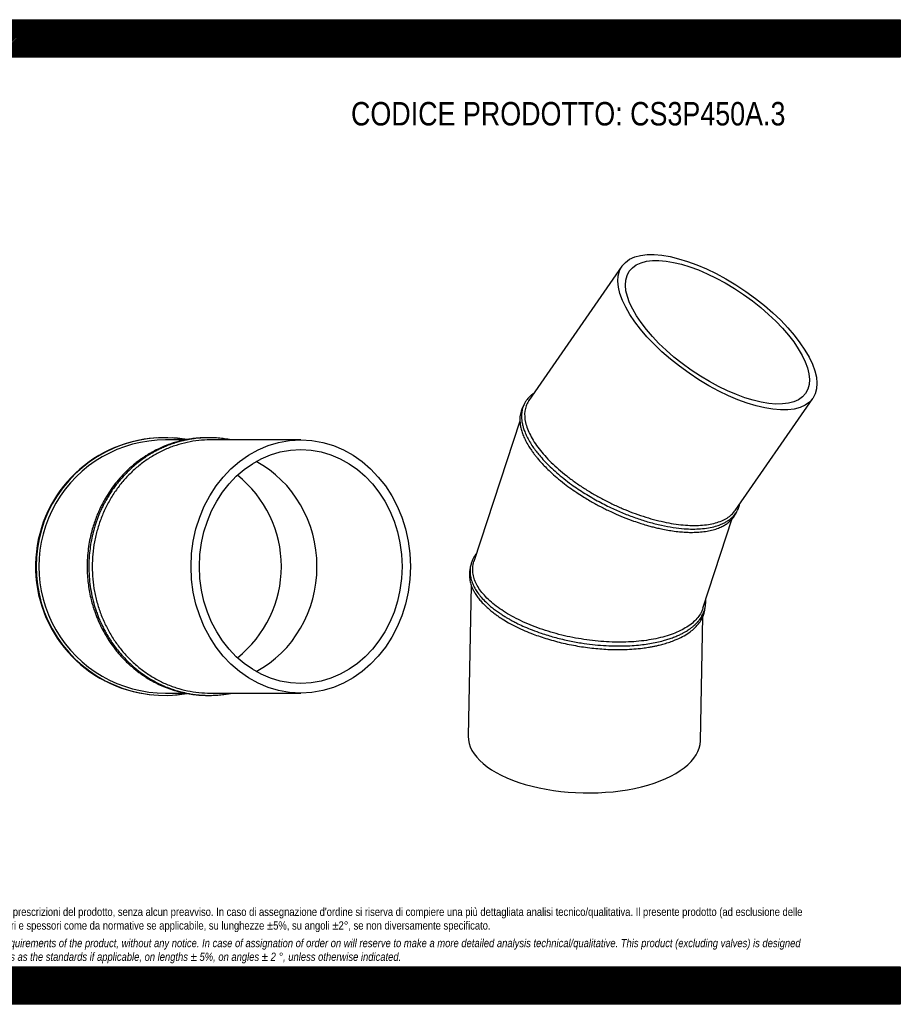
# Model space of a CAD drawing. Header units: millimetres. Extents: x 0 to 2475, y 0 to 1750.
# Tile 2 of 2: x 911 to 2475, y 0 to 1750. Entities that reach past the tile are written whole.
import ezdxf

# ---------------------------------------------------------------- set-up
doc = ezdxf.new("R2010")
doc.units = ezdxf.units.MM
doc.header["$LTSCALE"] = 8.333333
doc.layers.add('Default', color=7, linetype='Continuous')
doc.layers.add('TUBO_X_GOMITO_30', color=7, linetype='Continuous')

# ---------------------------------------------------------------- blocks, each defined once
blk = doc.blocks.new('SE1')
at = {"layer": 'TUBO_X_GOMITO_30', "color": 7, "linetype": 'Continuous'}
for p, q in [((1980.6, 1311.9), (1815.3, 1073.4)), ((2181.6, 877.8), (2319.6, 1077)), ((1799.3, 1036.2), (1717.6, 787)), ((2124.5, 704), (2176.6, 863.2)), ((1712.8, 744.7), (1707.4, 476.6)), ((2119.8, 468.2), (2124.3, 689.4))]:
    blk.add_line(p, q, dxfattribs=at)
for major_axis in [(169.5, -117.5), (-156.6, 108.5)]:
    blk.add_ellipse((2150.1, 1194.4), major_axis=major_axis, ratio=0.428999, dxfattribs=at)
blk.add_ellipse((1913.6, 472.4), major_axis=(-206.2, 4.2), ratio=0.46865, start_param=0, end_param=3.141593, dxfattribs=at)
for points, knots in [([(1824, 1086), (1823.4, 1085.6), (1821.2, 1084.1), (1817.5, 1081.1), (1813.8, 1077.3), (1811.2, 1073.9), (1809.4, 1071.4), (1808, 1068.9), (1806.4, 1065.8), (1804.8, 1061.9), (1803.5, 1057.6), (1802.7, 1053.3), (1802.2, 1049), (1802, 1044.1), (1802.4, 1038.2), (1803.4, 1031.8), (1805.2, 1024.9), (1807.8, 1017.5), (1811.4, 1009.2), (1816.2, 1000.3), (1821.8, 991.5), (1827.7, 983.4), (1834.4, 975.1), (1842.6, 965.7), (1852.9, 955.3), (1864.6, 944.7), (1877.3, 934.1), (1893.7, 921.7), (1914.5, 907.7), (1939.2, 893.5), (1963, 881.5), (1985.5, 871.7), (2007.1, 863.6), (2028.9, 856.7), (2050.6, 851.2), (2071.5, 847.3), (2090.1, 845.2), (2106.2, 844.5), (2120.7, 845), (2134.3, 846.6), (2146, 849.2), (2154.7, 852.2), (2161.3, 855.1), (2166.9, 858.2), (2171.4, 861.2), (2174.5, 863.9), (2176.5, 865.7), (2178.1, 867.3), (2180.1, 869.4), (2182.5, 872.5), (2185.7, 877.4), (2187.2, 881), (2188.2, 883.5)], [0.4520195, 0.4520195, 0.4520195, 0.4520195, 0.4551496, 0.4636159, 0.4732527, 0.479561, 0.4837291, 0.48764, 0.4931814, 0.5000752, 0.5079229, 0.5141179, 0.5203106, 0.5277517, 0.5361487, 0.5457665, 0.554643, 0.5643397, 0.5753844, 0.5872998, 0.598892, 0.6087881, 0.6180812, 0.6302747, 0.6438829, 0.6575252, 0.6709912, 0.6850885, 0.7074229, 0.7296223, 0.7502933, 0.7680551, 0.7858274, 0.8038345, 0.8224432, 0.8410065, 0.8586882, 0.8736566, 0.887865, 0.9037441, 0.9188992, 0.9309155, 0.9389226, 0.9477376, 0.9575846, 0.962509, 0.9663081, 0.9696241, 0.9732203, 0.9793706, 0.9884962, 1, 1, 1, 1]), ([(1815.3, 1073.4), (1814.9, 1072.9), (1814.6, 1072.4), (1812.6, 1069.2), (1811.3, 1066.5), (1809.2, 1060.7), (1808.5, 1057.6), (1807.2, 1048.1), (1807.6, 1041.3), (1810.1, 1030.4), (1811.2, 1026.7), (1814.1, 1019.1), (1815.8, 1015.3), (1819.9, 1007.4), (1822.2, 1003.4), (1827.4, 995.4), (1830.2, 991.4), (1836.4, 983.4), (1839.8, 979.3), (1847, 971.2), (1850.9, 967.2), (1859.2, 959), (1863.5, 955), (1872.7, 947), (1877.4, 943), (1887.4, 935.2), (1892.5, 931.4), (1903.1, 923.9), (1908.6, 920.2), (1919.8, 913.1), (1925.5, 909.6), (1937.2, 902.8), (1943.1, 899.5), (1955.1, 893.3), (1961.3, 890.2), (1973.5, 884.5), (1979.6, 881.8), (1998.1, 874.2), (2010.4, 869.7), (2029, 863.9), (2035.1, 862.2), (2047.3, 859.1), (2053.3, 857.7), (2065.1, 855.3), (2070.9, 854.3), (2082.3, 852.7), (2087.9, 852.1), (2104.1, 850.9), (2114.4, 850.9), (2128.5, 852.1), (2133, 852.7), (2141.6, 854.3), (2145.7, 855.2), (2153.3, 857.6), (2156.9, 859), (2163.5, 862.1), (2166.6, 863.8), (2172.1, 867.6), (2174.6, 869.7), (2178.6, 873.8), (2180.2, 875.7), (2181.6, 877.8)], [0.4656278, 0.4656278, 0.4656278, 0.4656278, 0.46875, 0.46875, 0.484375, 0.484375, 0.5, 0.5, 0.53125, 0.53125, 0.546875, 0.546875, 0.5625, 0.5625, 0.578125, 0.578125, 0.59375, 0.59375, 0.609375, 0.609375, 0.625, 0.625, 0.640625, 0.640625, 0.65625, 0.65625, 0.671875, 0.671875, 0.6875, 0.6875, 0.703125, 0.703125, 0.71875, 0.71875, 0.734375, 0.734375, 0.75, 0.75, 0.78125, 0.78125, 0.796875, 0.796875, 0.8125, 0.8125, 0.828125, 0.828125, 0.84375, 0.84375, 0.875, 0.875, 0.890625, 0.890625, 0.90625, 0.90625, 0.921875, 0.921875, 0.9375, 0.9375, 0.953125, 0.953125, 0.9657648, 0.9657648, 0.9657648, 0.9657648]), ([(1805.7, 1064.1), (1805.1, 1063.1), (1803.9, 1061), (1802.5, 1057.7), (1801.2, 1054), (1800.1, 1049.6), (1799.3, 1044.5), (1799.1, 1039.2), (1799.4, 1033.2), (1800.4, 1026.4), (1802.4, 1018.5), (1805.4, 1010.3), (1809.3, 1001.8), (1813.7, 993.8), (1817.8, 987.4), (1820.9, 982.9), (1823.6, 979.2), (1826.7, 975.1), (1830.7, 970.2), (1835.9, 964.2), (1842.7, 956.8), (1851.2, 948.3), (1862.4, 938.1), (1870, 931.9), (1875, 927.9)], [0.8146399, 0.8146399, 0.8146399, 0.8146399, 0.8203722, 0.8258668, 0.8313401, 0.8389315, 0.8472743, 0.855023, 0.8626565, 0.8730361, 0.8840316, 0.8948206, 0.9057544, 0.9174808, 0.9255271, 0.9302028, 0.9344605, 0.9395979, 0.945653, 0.9530484, 0.9623239, 0.97324, 0.9857981, 1, 1, 1, 1]), ([(1875, 927.9), (1879.6, 924.3), (1887, 918.7), (1899.8, 909.8), (1910.7, 902.8), (1920.8, 896.6), (1929.9, 891.4), (1938.4, 886.7), (1946.9, 882.3), (1956, 877.8), (1968, 872.2), (1983.3, 865.6), (1999.4, 859.5), (2013.1, 854.9), (2023.3, 851.8), (2031.8, 849.4), (2039.8, 847.4), (2048.8, 845.3), (2059.2, 843.2), (2070.8, 841.3), (2082.4, 839.9), (2093.2, 839.1), (2103.7, 838.7), (2114.6, 839), (2126.1, 840), (2137.2, 841.9), (2147.3, 844.6), (2155.8, 847.9), (2162.9, 851.6), (2169, 855.7), (2174.4, 860.4), (2178.9, 865.6), (2182.1, 870.6), (2183.7, 873.9), (2184.4, 875.5), (2184.5, 875.8)], [0, 0, 0, 0, 0.0131048, 0.0248415, 0.0352085, 0.0442046, 0.0518352, 0.0592819, 0.0664601, 0.07374, 0.0823427, 0.0966405, 0.1117578, 0.1224083, 0.1306351, 0.1375089, 0.1437058, 0.1510881, 0.1605303, 0.1709313, 0.1819074, 0.1923348, 0.2017995, 0.2128063, 0.225714, 0.2389692, 0.2518415, 0.2641591, 0.274857, 0.2847952, 0.2958897, 0.3073411, 0.316767, 0.3234517, 0.3250188, 0.3250188, 0.3250188, 0.3250188]), ([(1722.6, 802.3), (1722.4, 802.1), (1721.1, 800.4), (1718.8, 797.1), (1716.2, 792.6), (1714.4, 788.6), (1713.2, 785.3), (1712.3, 782.3), (1711.4, 778.7), (1710.9, 774.8), (1710.6, 770.1), (1710.8, 764), (1712.1, 756.3), (1715, 747.8), (1719, 739.5), (1724.1, 731.5), (1730.5, 723.3), (1737.8, 715.6), (1745.1, 708.8), (1752.1, 703.1), (1759, 698), (1765.8, 693.4), (1771.9, 689.5), (1777.3, 686.3), (1782.7, 683.3), (1788.8, 680), (1797.1, 675.8), (1807.9, 670.8), (1821.6, 665.2), (1839.1, 658.8), (1860.2, 652.4), (1884, 646.5), (1906.8, 642.3), (1928, 639.4), (1947.6, 637.7), (1967.1, 636.8), (1985.5, 636.9), (2002.2, 637.8), (2016.7, 639.2), (2030, 641.1), (2042.5, 643.5), (2053.2, 646.1), (2062.4, 648.8), (2070.4, 651.5), (2077.9, 654.5), (2083.8, 657.2), (2087.8, 659.2), (2090.5, 660.7), (2092.9, 662), (2095.5, 663.6), (2098.6, 665.6), (2102.2, 668.1), (2106.1, 671), (2109.6, 674.1), (2112.4, 676.8), (2114.6, 679.1), (2116.5, 681.3), (2118.5, 683.7), (2120.6, 686.7), (2122.8, 690.3), (2124.8, 694.1), (2126.4, 698.1), (2127.9, 702.6), (2129, 707.8), (2129.5, 713.3), (2129.4, 716.9), (2129.3, 718.6), (2129.3, 718.7)], [0.3243308, 0.3243308, 0.3243308, 0.3243308, 0.3253957, 0.3331659, 0.3416031, 0.3482972, 0.3528483, 0.3573174, 0.3628521, 0.3693406, 0.3756816, 0.3842938, 0.3965754, 0.4102241, 0.4219345, 0.433713, 0.4461068, 0.4590977, 0.4696959, 0.4781821, 0.486898, 0.4950131, 0.5017222, 0.5071356, 0.5122722, 0.5183651, 0.5254287, 0.5363597, 0.5483891, 0.5620365, 0.5809385, 0.5997901, 0.6184053, 0.6334876, 0.6485714, 0.6637375, 0.6791793, 0.692362, 0.7047873, 0.7161301, 0.727604, 0.7391052, 0.7472038, 0.7557663, 0.7647928, 0.7726822, 0.7767103, 0.7801525, 0.7830143, 0.7863023, 0.7907209, 0.7962978, 0.8023996, 0.8089917, 0.8142571, 0.8182322, 0.8219228, 0.8262655, 0.8313221, 0.8376258, 0.8443777, 0.8504668, 0.8570078, 0.8658136, 0.874887, 0.8820197, 0.882342, 0.882342, 0.882342, 0.882342]), ([(1710.9, 774.8), (1710.4, 772), (1709.6, 767.8), (1709.5, 761), (1710.1, 755.7), (1710.9, 751), (1712.1, 746.8), (1713.6, 742.4), (1715.8, 737.3), (1719, 731.3), (1723.2, 724.9), (1728.2, 718.4), (1734, 711.9), (1740.6, 705.5), (1747.5, 699.6), (1754, 694.5), (1760.6, 689.8), (1768.7, 684.4), (1779.7, 677.8), (1793.1, 670.8), (1807.6, 664.1), (1825.8, 656.7), (1848.5, 649), (1876.2, 641.6), (1905, 635.9), (1934.1, 632.1), (1961.3, 630.4), (1983.8, 630.5), (2001.8, 631.4), (2015.7, 632.8), (2026.6, 634.4), (2034.4, 635.8), (2040.8, 637), (2047.8, 638.6), (2056.2, 640.8), (2065.7, 643.8), (2076.7, 648), (2088.3, 653.4), (2099, 659.9), (2107.5, 666.6), (2114.1, 673.1), (2119.6, 680.2), (2123.8, 687.6), (2126.4, 694.4), (2127.6, 699.7), (2128, 702.6), (2128.1, 703.8)], [0, 0, 0, 0, 0.011889, 0.0217408, 0.0295176, 0.0362766, 0.0421691, 0.0482902, 0.0558755, 0.0648153, 0.0752395, 0.0846532, 0.0943675, 0.1051381, 0.1146888, 0.1230979, 0.1298961, 0.1385603, 0.1507477, 0.1647831, 0.1783518, 0.1913005, 0.2128371, 0.2350988, 0.257358, 0.2796176, 0.3018813, 0.3204651, 0.3332922, 0.3463257, 0.3557046, 0.3621467, 0.3676587, 0.3735847, 0.382081, 0.3924938, 0.4033729, 0.4185214, 0.4343869, 0.447674, 0.4593554, 0.4716876, 0.4854493, 0.4968037, 0.5044679, 0.5100742, 0.5100742, 0.5100742, 0.5100742]), ([(2124.5, 704), (2123.4, 700.6), (2121.8, 697.2), (2118.1, 691.1), (2116.1, 688.3), (2111.3, 682.9), (2108.6, 680.2), (2102.6, 675.2), (2099.3, 672.8), (2092.2, 668.3), (2088.4, 666.2), (2080.2, 662.2), (2075.9, 660.3), (2066.7, 656.8), (2061.9, 655.2), (2051.7, 652.3), (2046.4, 651), (2035.5, 648.7), (2029.8, 647.7), (2012.3, 645.2), (2000, 644.2), (1980.9, 643.6), (1974.4, 643.6), (1961.3, 643.9), (1954.7, 644.2), (1941.4, 645.1), (1934.7, 645.7), (1921.3, 647.3), (1914.7, 648.2), (1901.4, 650.4), (1894.8, 651.6), (1881.6, 654.3), (1875.1, 655.9), (1862.1, 659.2), (1855.7, 661), (1843.1, 664.9), (1836.9, 667), (1824.8, 671.4), (1818.9, 673.8), (1807.4, 678.7), (1801.9, 681.2), (1791.1, 686.5), (1786, 689.3), (1776.1, 695), (1771.4, 697.9), (1762.5, 703.9), (1758.2, 707), (1750.3, 713.2), (1746.6, 716.4), (1739.8, 722.9), (1736.7, 726.2), (1731.1, 732.7), (1728.7, 736), (1724.3, 742.6), (1722.5, 745.9), (1719.3, 752.6), (1718.1, 756), (1716.3, 762.6), (1715.7, 765.9), (1715.2, 772.4), (1715.3, 775.7), (1716.1, 781.6), (1716.7, 784.3), (1717.6, 786.9)], [0.0136795, 0.0136795, 0.0136795, 0.0136795, 0.03125, 0.03125, 0.046875, 0.046875, 0.0625, 0.0625, 0.078125, 0.078125, 0.09375, 0.09375, 0.109375, 0.109375, 0.125, 0.125, 0.140625, 0.140625, 0.15625, 0.15625, 0.1875, 0.1875, 0.203125, 0.203125, 0.21875, 0.21875, 0.234375, 0.234375, 0.25, 0.25, 0.265625, 0.265625, 0.28125, 0.28125, 0.296875, 0.296875, 0.3125, 0.3125, 0.328125, 0.328125, 0.34375, 0.34375, 0.359375, 0.359375, 0.375, 0.375, 0.390625, 0.390625, 0.40625, 0.40625, 0.421875, 0.421875, 0.4375, 0.4375, 0.453125, 0.453125, 0.46875, 0.46875, 0.484375, 0.484375, 0.5, 0.5, 0.5135674, 0.5135674, 0.5135674, 0.5135674])]:
    blk.add_open_spline(points, degree=3, knots=knots, dxfattribs=at)
blk.add_open_spline([(2188.2, 883.5), (2188.9, 885.8), (2189.5, 887.7), (2189.9, 889.7)], degree=3, dxfattribs=at)
blk = doc.blocks.new('SE2')
at = {"layer": 'TUBO_X_GOMITO_30', "color": 7, "linetype": 'Continuous'}
for p, q in [((1204.3, 1003.1), (1169.8, 1003.1)), ((1409.9, 1003.1), (1249.1, 1003.1)), ((1169.8, 553.1), (1204.5, 553.1)), ((1249.1, 553.1), (1409.9, 553.1))]:
    blk.add_line(p, q, dxfattribs=at)
for centre, radius, start, end in [((1167.7, 778.1), 229, 93.5446, 264.3138), ((1168.7, 778.1), 229, 80.1877, 279.7442), ((1169.7, 778.1), 225, 89.9982, 270.0015), ((1167.7, 778.1), 229, 80.1352, 86.6158), ((1167.7, 778.1), 207.8, 0, 51.3347), ((1167.7, 778.1), 207.8, 0, 51.3347), ((1167.7, 778.1), 207.8, 308.6653, 0), ((1167.7, 778.1), 207.8, 308.6653, 0), ((1167.7, 778.1), 229, 274.9936, 279.9075)]:
    blk.add_arc(centre, radius, start, end, dxfattribs=at)
for major_axis in [(0, 225), (0, -207.8)]:
    blk.add_ellipse((1409.9, 778.1), major_axis=major_axis, ratio=0.866025, dxfattribs=at)
for major_axis, start_param, end_param in [((0, -207.8), 0.456873, 2.68472), ((0, 207.8), 3.598466, 5.826312)]:
    blk.add_ellipse((1245.1, 778.1), major_axis=major_axis, ratio=0.931852, start_param=start_param, end_param=end_param, dxfattribs=at)
for points, knots in [([(1244.7, 1007.1), (1244.6, 1007.1), (1241.5, 1007.1), (1235.7, 1007), (1227.6, 1006.4), (1219.6, 1005.6), (1210.4, 1004.3), (1199.6, 1002.2), (1186.1, 998.7), (1171.5, 993.7), (1158.9, 988.2), (1150.1, 983.8), (1144.7, 980.8), (1140.7, 978.5), (1138, 976.9), (1135.5, 975.3), (1132.4, 973.3), (1128.1, 970.4), (1122.4, 966.4), (1113.9, 959.8), (1103.1, 950.5), (1091.2, 938.4), (1080.5, 925.7), (1071.1, 912.8), (1063.9, 901.3), (1058.5, 891.8), (1054.7, 884.2), (1051.1, 876.4), (1047.4, 867.8), (1043.7, 857.9), (1040.2, 847), (1036.9, 834.7), (1034.1, 821.2), (1031.7, 805.2), (1031, 795.5), (1030.7, 789.3)], [0.7573348, 0.7573348, 0.7573348, 0.7573348, 0.7573867, 0.7643833, 0.7702399, 0.7755841, 0.7825593, 0.7909379, 0.8003262, 0.8135383, 0.8251838, 0.8307129, 0.8354726, 0.8387717, 0.840746, 0.8425499, 0.8451323, 0.8489971, 0.8539385, 0.8603305, 0.8725017, 0.8849143, 0.8968378, 0.9082126, 0.919028, 0.9255976, 0.9313614, 0.9370528, 0.9436167, 0.9511896, 0.9589833, 0.9677325, 0.9775611, 0.9883169, 1, 1, 1, 1]), ([(1286.8, 1003.1), (1286.5, 1003.1), (1282.5, 1003.9), (1274.7, 1005.3), (1263.1, 1006.5), (1251.9, 1007.1), (1242, 1007.1), (1233.7, 1006.7), (1226.9, 1006.1), (1221.2, 1005.4), (1216.6, 1004.7), (1211.8, 1003.9), (1206.2, 1002.9), (1199.1, 1001.2), (1190.8, 999), (1181.8, 996.2), (1172.6, 992.8), (1164.3, 989.2), (1157.2, 985.8), (1151.2, 982.7), (1145.7, 979.7), (1139.6, 976), (1132.1, 971.2), (1123, 964.6), (1112.5, 956.1), (1100.2, 944.7), (1087.5, 930.7), (1077.5, 917.6), (1070.5, 907.1), (1065.8, 899.3), (1061.7, 891.9), (1058.5, 885.7), (1056.3, 881), (1054.4, 877), (1052.4, 872.3), (1050, 866.6), (1047.6, 860.1), (1045.2, 853.1), (1042.4, 843.9), (1039.3, 831.9), (1036.5, 817.3), (1034.4, 801.2), (1033.3, 783.7), (1033.6, 765.2), (1035.2, 747.2), (1038, 730), (1041.8, 714), (1045.8, 700.9), (1049.3, 691.4), (1051.9, 684.9), (1054.2, 679.6), (1056.6, 674.4), (1059.6, 668.3), (1063.4, 661.1), (1067.9, 653.2), (1073.2, 644.9), (1079.3, 636.2), (1086.3, 627.2), (1094.6, 617.6), (1104, 607.8), (1115.8, 597.1), (1123.5, 591.3), (1128.3, 587.7)], [0.5642823, 0.5642823, 0.5642823, 0.5642823, 0.5648472, 0.5734021, 0.582147, 0.5908799, 0.5984797, 0.604322, 0.6095615, 0.6138207, 0.6171703, 0.6200665, 0.624571, 0.6300354, 0.6363417, 0.6435736, 0.651266, 0.6579897, 0.6637037, 0.6686953, 0.6729647, 0.677445, 0.6843208, 0.6926044, 0.7019825, 0.71385, 0.7288928, 0.7426173, 0.7491163, 0.7556625, 0.7620382, 0.7670236, 0.7704342, 0.7728772, 0.7764519, 0.7810195, 0.7859443, 0.7910659, 0.7963571, 0.8060833, 0.8169479, 0.8274186, 0.8399139, 0.8532575, 0.8657843, 0.8774273, 0.8896933, 0.8998942, 0.9061066, 0.9109985, 0.9146366, 0.9181614, 0.9231596, 0.9289829, 0.9353563, 0.9423345, 0.9500162, 0.957949, 0.9668803, 0.9769455, 0.9879849, 1, 1, 1, 1]), ([(1249.1, 1003.1), (1249.1, 1003.1), (1249, 1003.1), (1242.2, 1003.1), (1235.4, 1002.7), (1221.9, 1001.3), (1215.1, 1000.2), (1201.6, 997.3), (1195, 995.6), (1181.9, 991.3), (1175.4, 988.8), (1162.7, 983.2), (1156.6, 980.1), (1144.4, 973.1), (1138.5, 969.3), (1127.1, 961.2), (1121.6, 956.8), (1111, 947.4), (1105.9, 942.5), (1096.1, 932.1), (1091.5, 926.6), (1082.8, 915.2), (1078.7, 909.3), (1071, 897), (1067.5, 890.6), (1061, 877.7), (1058.1, 871), (1052.9, 857.5), (1050.6, 850.6), (1046.6, 836.6), (1044.9, 829.4), (1042.2, 814.8), (1041.2, 807.5), (1039.8, 792.8), (1039.5, 785.3), (1039.5, 763.1), (1040.9, 748.3), (1044.9, 726.5), (1046.6, 719.3), (1050.7, 705.2), (1053, 698.2), (1058.3, 684.5), (1061.3, 677.8), (1067.8, 664.9), (1071.3, 658.6), (1078.9, 646.5), (1083, 640.6), (1091.7, 629.3), (1096.3, 623.9), (1106, 613.4), (1111.1, 608.5), (1121.8, 599.2), (1127.3, 594.8), (1138.7, 586.6), (1144.6, 582.9), (1156.8, 575.9), (1163, 572.8), (1175.6, 567.2), (1182.1, 564.7), (1195.2, 560.5), (1201.9, 558.7), (1215.3, 555.9), (1222.1, 554.8), (1235.7, 553.4), (1242.4, 553.1), (1249.1, 553.1)], [0.2498247, 0.2498247, 0.2498247, 0.2498247, 0.25, 0.25, 0.265625, 0.265625, 0.28125, 0.28125, 0.296875, 0.296875, 0.3125, 0.3125, 0.328125, 0.328125, 0.34375, 0.34375, 0.359375, 0.359375, 0.375, 0.375, 0.390625, 0.390625, 0.40625, 0.40625, 0.421875, 0.421875, 0.4375, 0.4375, 0.453125, 0.453125, 0.46875, 0.46875, 0.484375, 0.484375, 0.5, 0.5, 0.53125, 0.53125, 0.546875, 0.546875, 0.5625, 0.5625, 0.578125, 0.578125, 0.59375, 0.59375, 0.609375, 0.609375, 0.625, 0.625, 0.640625, 0.640625, 0.65625, 0.65625, 0.671875, 0.671875, 0.6875, 0.6875, 0.703125, 0.703125, 0.71875, 0.71875, 0.734375, 0.734375, 0.7499281, 0.7499281, 0.7499281, 0.7499281]), ([(1030.7, 789.3), (1030.5, 783.4), (1030.2, 774), (1031, 758.6), (1032.5, 745.2), (1034.6, 732), (1037.3, 719.8), (1040.3, 708.9), (1043.1, 700.2), (1045.8, 692.6), (1048.6, 685.5), (1051.7, 678.4), (1055.9, 669.4), (1062.3, 657.4), (1071.4, 642.7), (1082.7, 627.6), (1095.4, 613.2), (1107.1, 602.1), (1116.9, 593.9), (1123.9, 588.7), (1129.5, 584.7), (1133.8, 581.9), (1137.3, 579.7), (1142.6, 576.5), (1150.2, 572.2), (1160.6, 567.1), (1172.5, 562.1), (1185.4, 557.7), (1198.6, 554.2), (1211.6, 551.6), (1223.1, 550.1), (1232.7, 549.3), (1240.1, 549.1), (1244.6, 549.1), (1246.6, 549.1)], [0, 0, 0, 0, 0.0111751, 0.0214545, 0.0308388, 0.0396395, 0.0490805, 0.0569861, 0.0630839, 0.0684077, 0.0737682, 0.0791903, 0.0846734, 0.0947782, 0.1079542, 0.1213246, 0.1350685, 0.1491312, 0.1562408, 0.1629111, 0.1682622, 0.1713494, 0.1741239, 0.1774284, 0.1847804, 0.1934049, 0.2031471, 0.2133893, 0.2235749, 0.233688, 0.2430059, 0.2495433, 0.2551709, 0.2596337, 0.2596337, 0.2596337, 0.2596337]), ([(1128.3, 587.7), (1133.7, 584), (1142.1, 578.3), (1156.7, 570.4), (1169.2, 564.7), (1180.7, 560.3), (1190.3, 557.3), (1198.1, 555.1), (1204.1, 553.7), (1208.5, 552.8), (1211.7, 552.2), (1214.7, 551.7), (1218.4, 551.1), (1224.3, 550.3), (1232.5, 549.5), (1243.1, 549), (1254.3, 549.1), (1265.2, 549.8), (1275, 550.9), (1282, 552.1), (1285.7, 552.8), (1286.8, 553)], [0, 0, 0, 0, 0.0129404, 0.0246296, 0.0350648, 0.0440353, 0.0517121, 0.0576393, 0.0621066, 0.0654609, 0.0675545, 0.0695355, 0.0723329, 0.0758713, 0.0828318, 0.0908727, 0.0994735, 0.1080262, 0.1153758, 0.1214686, 0.1239507, 0.1239507, 0.1239507, 0.1239507])]:
    blk.add_open_spline(points, degree=3, knots=knots, dxfattribs=at)

msp = doc.modelspace()

# ---------------------------------------------------------------- hatches: boundary and pattern name
at = {"layer": 'Default', "linetype": 'Continuous'}
h = msp.add_hatch(dxfattribs=at)
h.set_pattern_fill('LINE', scale=0.629921, angle=45, style=0)
h.paths.add_polyline_path([(2475, 1683.3), (2475, 1750), (0, 1750), (0, 1683.3)])
for points in [[(2475, 1683.3), (2475, 1750), (0, 1750), (0, 1683.3)], [(2475, 0), (2475, 66.7), (0, 66.7), (0, 0)]]:
    msp.add_hatch(color=7, dxfattribs=at).paths.add_polyline_path(points)
h = msp.add_hatch(dxfattribs=at)
h.set_pattern_fill('LINE', scale=0.629921, angle=45, style=0)
h.paths.add_polyline_path([(2475, 0), (2475, 66.7), (0, 66.7), (0, 0)])

# ---------------------------------------------------------------- linework, layer by layer
at = {"layer": 'Default', "color": 7, "linetype": 'Continuous'}
for p, q in [((0, 1750), (2475, 1750)), ((2475, 1750), (2475, 1683.3)), ((2475, 1683.3), (0, 1683.3)), ((0, 66.7), (2475, 66.7)), ((2475, 66.7), (2475, 0)), ((2475, 0), (0, 0))]:
    msp.add_line(p, q, dxfattribs=at)

# ---------------------------------------------------------------- block references
at = {"layer": 'Default'}
for name in ['SE1', 'SE2']:
    msp.add_blockref(name, (0, 0), dxfattribs=at)

# ---------------------------------------------------------------- texts
at = {"layer": 'Default', "attachment_point": 1}
for s, insert, char_height, width in [('{\\fArial Narrow|b0||i0||c0|p34;\\C7;\\H41.66666667;\\W1.;CODICE PRODOTTO: CS3P450A.3}', (1499.2, 1603.7), 41.667, 773.76), ("{\\fArial Narrow|b0||i0||c0|p34;\\C7;\\H14.58333333;\\W1.;PLASTITALIA si riserva il diritto di revisionare la presente specifica, mantenendo la conformità alle prescrizioni del prodotto, senza alcun preavviso. In caso di assegnazione d'ordine si riserva di compiere una più dettagliata analisi tecnico/qualitativa. Il presente prodotto (ad esclusione delle \\P}{\\fArial Narrow|b0||i0||c0|p34;\\C7;\\H14.58333333;\\W1.;valvole) è progettato per applicazioni non previste dalla direttiva 2014/68/EU. Tolleranza su diametri e spessori come da normative se applicabile, su lunghezze ±5%, su angoli ±2°, se non diversamente specificato.\\P}{\\fArial Narrow|b0||i0||c0|p34;\\C7;\\H4.166666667;\\W1.;   \\P}{\\fArial Narrow|b0||i1||c0|p34;\\C7;\\H14.58333333;\\W1.;PLASTITALIA on reserves the right to revise this specification, maintaining the conformity to the requirements of the product, without any notice. In case of assignation of order on will reserve to make a more detailed analysis technical/qualitative. This product (excluding valves) is designed \\P}{\\fArial Narrow|b0||i1||c0|p34;\\C7;\\H14.58333333;\\W1.;for applications not covered by Directive 2014/68 / EU. The tolerance on diameters and thicknesses as the standards if applicable, on lengths ± 5%, on angles ± 2 °, unless otherwise indicated.\\P}", (166.7, 171.7), 14.5833, 2141.667)]:
    msp.add_mtext(s, dxfattribs=dict(at, insert=insert, char_height=char_height, width=width))

doc.saveas('drawing.dxf')
